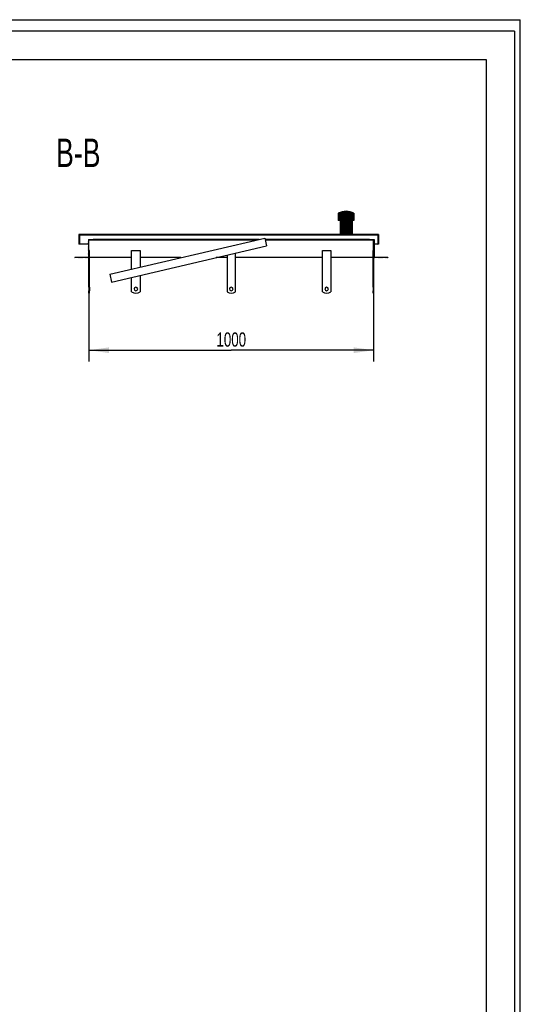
# Model space of a CAD drawing. Header units: millimetres. Extents: x 0 to 4200, y 0 to 5940.
# Tile 3 of 3: x 2441 to 4200, y 2482 to 5940. Entities that reach past the tile are written whole.
import ezdxf

# ---------------------------------------------------------------- set-up
doc = ezdxf.new("R2010")
doc.units = ezdxf.units.MM
doc.header["$LTSCALE"] = 387.2
doc.layers.get('0').update_dxf_attribs({"linetype": 'CONTINUOUS'})
for name, color, linetype in [('_2D-BEM', 7, 'CONTINUOUS'), ('_ACHSEN', 7, 'CONTINUOUS'), ('_ZEICHNUNGSELEM', 7, 'CONTINUOUS')]:
    doc.layers.add(name, color=color, linetype=linetype)
doc.styles.get("Standard").update_dxf_attribs({"font": 'txt', "width": 0.7})
doc.dimstyles.new('DIMSTYLE_1', dxfattribs={"dimtxt": 50, "dimasz": 70, "dimexe": 2, "dimexo": 1, "dimtad": 1, "dimdec": 1, "dimtxsty": 'STANDARD', "dimblk": '_FILLED', "dimblk1": '_FILLED', "dimblk2": '_FILLED', "dimcen": 0.09, "dimadec": 1, "dimazin": 2, "dimtp": 0.8, "dimtm": 0.8, "dimtfac": 1, "dimtdec": 1, "dimtofl": 0, "dimtmove": 0, "dimatfit": 3, "dimldrblk": '_FILLED', "dimfxl": 1, "dimtolj": 1, "dimarcsym": 0})

# ---------------------------------------------------------------- blocks, each defined once
blk = doc.blocks.new('_FILLED')
at = {"color": 0, "linetype": 'BYBLOCK'}
blk.add_solid([(0, 0), (-1, 0.1428571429), (-1, -0.1428571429)], dxfattribs=at)
blk = doc.blocks.new('*D3')
at = {"layer": '_2D-BEM', "color": 2, "linetype": 'CONTINUOUS'}
for p, q in [((2684.6790757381, 5109.3440768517), (2684.6790757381, 4739.3440768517)), ((3684.6790757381, 5109.3440768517), (3684.6790757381, 4739.3440768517)), ((2684.6790757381, 4779.3440768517), (3184.6790757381, 4779.3440768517)), ((3684.6790757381, 4779.3440768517), (3184.6790757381, 4779.3440768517))]:
    blk.add_line(p, q, dxfattribs=at)
at = {"layer": '_2D-BEM', "color": 2, "linetype": 'CONTINUOUS', "xscale": 70, "yscale": 70, "zscale": 70, "rotation": 180}
blk.add_blockref('_FILLED', (2684.6790757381, 4779.3440768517), dxfattribs=at)
at = {"layer": '_2D-BEM', "color": 2, "linetype": 'CONTINUOUS', "xscale": 70, "yscale": 70, "zscale": 70}
blk.add_blockref('_FILLED', (3684.6790757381, 4779.3440768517), dxfattribs=at)
at = {"layer": '_2D-BEM', "color": 2, "linetype": 'CONTINUOUS', "insert": (3184.6790757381, 4841.8440768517), "char_height": 50, "width": 219.6428571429, "attachment_point": 2, "line_spacing_factor": 0.9}
blk.add_mtext('1000', dxfattribs=at)

msp = doc.modelspace()

# ---------------------------------------------------------------- hatches: boundary and pattern name
at = {"linetype": 'CONTINUOUS'}
h = msp.add_hatch(dxfattribs=at)
h.set_pattern_fill('B', color=2, scale=2.6054165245, angle=45, style=0, pattern_type=0)
h.set_pattern_definition([(45, (0, 0), (-1.8423076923, 1.8423076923), [])])
edge = h.paths.add_edge_path()
edge.add_line((3734.6790757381, 5104.3440768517), (3684.6790757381, 5104.3440768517))
edge.add_line((3684.6790757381, 5000.8440768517), (3684.6790757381, 5104.3440768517))
edge.add_line((3682.6790757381, 5000.8440768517), (3684.6790757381, 5000.8440768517))
edge.add_line((3682.6790757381, 5000.8440768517), (3682.6790757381, 5129.3440768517))
edge.add_line((3682.6790757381, 5129.3440768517), (3684.6790757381, 5129.3440768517))
edge.add_line((3684.6790757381, 5129.3440768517), (3684.6790757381, 5166.3440768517))
edge.add_line((3684.6790757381, 5166.3440768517), (3669.6790757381, 5166.3440768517))
edge.add_line((3669.6790757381, 5166.3440768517), (3669.6790757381, 5168.3440768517))
edge.add_line((3669.6790757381, 5168.3440768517), (3686.6790757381, 5168.3440768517))
edge.add_line((3686.6790757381, 5168.3440768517), (3686.6790757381, 5106.3440768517))
edge.add_line((3686.6790757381, 5106.3440768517), (3734.6790757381, 5106.3440768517))
edge.add_line((3734.6790757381, 5106.3440768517), (3734.6790757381, 5104.3440768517))
edge = h.paths.add_edge_path()
edge.add_line((2684.6790757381, 5104.3440768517), (2634.6790757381, 5104.3440768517))
edge.add_line((2634.6790757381, 5106.3440768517), (2634.6790757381, 5104.3440768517))
edge.add_line((2634.6790757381, 5106.3440768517), (2682.6790757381, 5106.3440768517))
edge.add_line((2682.6790757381, 5168.3440768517), (2682.6790757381, 5106.3440768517))
edge.add_line((2682.6790757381, 5168.3440768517), (2699.6790757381, 5168.3440768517))
edge.add_line((2699.6790757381, 5166.3440768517), (2699.6790757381, 5168.3440768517))
edge.add_line((2699.6790757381, 5166.3440768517), (2684.6790757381, 5166.3440768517))
edge.add_line((2684.6790757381, 5129.3440768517), (2684.6790757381, 5166.3440768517))
edge.add_line((2686.6790757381, 5129.3440768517), (2684.6790757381, 5129.3440768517))
edge.add_line((2686.6790757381, 5000.8440768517), (2686.6790757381, 5129.3440768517))
edge.add_line((2684.6790757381, 5000.8440768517), (2686.6790757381, 5000.8440768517))
edge.add_line((2684.6790757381, 5000.8440768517), (2684.6790757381, 5104.3440768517))
edge = h.paths.add_edge_path()
edge.add_line((3701.6790757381, 5151.3440768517), (3699.6790757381, 5151.3440768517))
edge.add_line((3699.6790757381, 5183.3440768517), (3699.6790757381, 5151.3440768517))
edge.add_line((3699.6790757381, 5183.3440768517), (2651.6790757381, 5183.3440768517))
edge.add_line((2651.6790757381, 5183.3440768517), (2651.6790757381, 5151.3440768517))
edge.add_line((2651.6790757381, 5151.3440768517), (2649.6790757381, 5151.3440768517))
edge.add_line((2649.6790757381, 5185.3440768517), (2649.6790757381, 5151.3440768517))
edge.add_line((3566.9290757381, 5185.3440768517), (2649.6790757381, 5185.3440768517))
edge.add_line((3566.9290757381, 5235.3440768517), (3566.9290757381, 5185.3440768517))
edge.add_line((3566.9290757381, 5235.3440768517), (3560.6290757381, 5235.3440768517))
edge.add_line((3560.6290757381, 5260.3440768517), (3560.6290757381, 5235.3440768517))
edge.add_arc((3588.1290757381, 5209.8465521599), 57.5, 90, 118.5718781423)
edge.add_arc((3588.1290757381, 5209.8465521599), 57.5, 61.4281218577, 90)
edge.add_line((3615.6290757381, 5260.3440768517), (3615.6290757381, 5235.3440768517))
edge.add_line((3615.6290757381, 5235.3440768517), (3609.3290757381, 5235.3440768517))
edge.add_line((3609.3290757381, 5235.3440768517), (3609.3290757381, 5185.3440768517))
edge.add_line((3701.6790757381, 5185.3440768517), (3609.3290757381, 5185.3440768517))
edge.add_line((3701.6790757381, 5185.3440768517), (3701.6790757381, 5151.3440768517))
edge = h.paths.add_edge_path()
edge.add_line((3684.6790757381, 4979.3440768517), (3684.6790757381, 4987.8440768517))
edge.add_line((3682.6790757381, 4979.3440768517), (3684.6790757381, 4979.3440768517))
edge.add_line((3682.6790757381, 4979.3440768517), (3682.6790757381, 4987.8440768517))
edge.add_line((3682.6790757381, 4987.8440768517), (3684.6790757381, 4987.8440768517))
edge = h.paths.add_edge_path()
edge.add_line((2684.6790757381, 4979.3440768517), (2684.6790757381, 4987.8440768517))
edge.add_line((2684.6790757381, 4987.8440768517), (2686.6790757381, 4987.8440768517))
edge.add_line((2686.6790757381, 4979.3440768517), (2686.6790757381, 4987.8440768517))
edge.add_line((2684.6790757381, 4979.3440768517), (2686.6790757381, 4979.3440768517))

# ---------------------------------------------------------------- linework, layer by layer
at = {"color": 7, "linetype": 'CONTINUOUS'}
for p, q in [((0, 5940), (4200, 5940)), ((0, 5940), (4200, 5940)), ((4200, 0), (4200, 5940)), ((4200, 0), (4200, 5940)), ((3560.6290757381, 5260.3440768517), (3560.6290757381, 5235.3440768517)), ((3615.6290757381, 5260.3440768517), (3615.6290757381, 5235.3440768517)), ((3566.9290757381, 5235.3440768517), (3560.6290757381, 5235.3440768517)), ((3566.9290757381, 5235.3440768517), (3566.9290757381, 5185.3440768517)), ((3615.6290757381, 5235.3440768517), (3609.3290757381, 5235.3440768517)), ((3609.3290757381, 5235.3440768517), (3609.3290757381, 5185.3440768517)), ((3566.9290757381, 5185.3440768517), (2649.6790757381, 5185.3440768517)), ((2649.6790757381, 5185.3440768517), (2649.6790757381, 5151.3440768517)), ((2651.6790757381, 5183.3440768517), (2651.6790757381, 5151.3440768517)), ((3699.6790757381, 5183.3440768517), (2651.6790757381, 5183.3440768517)), ((2682.6790757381, 5168.3440768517), (2699.6790757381, 5168.3440768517)), ((2682.6790757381, 5168.3440768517), (2682.6790757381, 5106.3440768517)), ((2699.6790757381, 5166.3440768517), (2684.6790757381, 5166.3440768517)), ((2684.6790757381, 5129.3440768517), (2684.6790757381, 5166.3440768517)), ((3282.6127527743, 5168.3440768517), (2699.6790757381, 5168.3440768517)), ((2699.6790757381, 5166.3440768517), (2699.6790757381, 5168.3440768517)), ((3274.0300756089, 5166.3440768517), (2699.6790757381, 5166.3440768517)), ((2757.5018155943, 5045.9787758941), (3302.5018155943, 5172.9787758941)), ((3302.5018155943, 5172.9787758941), (3308.856335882, 5145.7093778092)), ((3669.6790757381, 5168.3440768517), (3303.5818280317, 5168.3440768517)), ((3669.6790757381, 5166.3440768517), (3304.0478830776, 5166.3440768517)), ((3701.6790757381, 5185.3440768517), (3609.3290757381, 5185.3440768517)), ((3669.6790757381, 5166.3440768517), (3669.6790757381, 5168.3440768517)), ((3669.6790757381, 5168.3440768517), (3686.6790757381, 5168.3440768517)), ((3684.6790757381, 5166.3440768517), (3669.6790757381, 5166.3440768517)), ((3684.6790757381, 5129.3440768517), (3684.6790757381, 5166.3440768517)), ((3686.6790757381, 5168.3440768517), (3686.6790757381, 5106.3440768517)), ((3699.6790757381, 5183.3440768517), (3699.6790757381, 5151.3440768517)), ((3701.6790757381, 5185.3440768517), (3701.6790757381, 5151.3440768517)), ((2651.6790757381, 5151.3440768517), (2649.6790757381, 5151.3440768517)), ((2682.6790757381, 5151.3440768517), (2651.6790757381, 5151.3440768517)), ((2686.6790757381, 5129.3440768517), (2684.6790757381, 5129.3440768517)), ((2686.6790757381, 5000.8440768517), (2686.6790757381, 5129.3440768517)), ((2763.856335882, 5018.7093778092), (3308.856335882, 5145.7093778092)), ((3682.6790757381, 5129.3440768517), (3684.6790757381, 5129.3440768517)), ((3682.6790757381, 5000.8440768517), (3682.6790757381, 5129.3440768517)), ((3699.6790757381, 5151.3440768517), (3686.6790757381, 5151.3440768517)), ((3701.6790757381, 5151.3440768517), (3699.6790757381, 5151.3440768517)), ((2634.6790757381, 5106.3440768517), (2682.6790757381, 5106.3440768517)), ((2634.6790757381, 5106.3440768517), (2634.6790757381, 5104.3440768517)), ((2684.6790757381, 5104.3440768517), (2634.6790757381, 5104.3440768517)), ((2684.6790757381, 5000.8440768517), (2684.6790757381, 5104.3440768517)), ((3734.6790757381, 5104.3440768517), (3684.6790757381, 5104.3440768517)), ((3684.6790757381, 5000.8440768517), (3684.6790757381, 5104.3440768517)), ((3686.6790757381, 5106.3440768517), (3734.6790757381, 5106.3440768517)), ((3734.6790757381, 5106.3440768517), (3734.6790757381, 5104.3440768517)), ((2757.5018155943, 5045.9787758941), (2763.856335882, 5018.7093778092)), ((2684.6790757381, 5000.8440768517), (2686.6790757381, 5000.8440768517)), ((2684.6790757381, 5000.8440768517), (2684.6790757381, 4994.3440768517)), ((2684.6790757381, 4994.3440768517), (2684.6790757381, 4987.8440768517)), ((2684.6790757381, 4987.8440768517), (2686.6790757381, 4987.8440768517)), ((2684.6790757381, 4979.3440768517), (2684.6790757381, 4987.8440768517)), ((2684.6790757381, 4979.3440768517), (2686.6790757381, 4979.3440768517)), ((2686.6790757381, 5000.8440768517), (2686.6790757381, 4994.3440768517)), ((2686.6790757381, 4994.3440768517), (2686.6790757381, 4987.8440768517)), ((2686.6790757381, 4979.3440768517), (2686.6790757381, 4987.8440768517)), ((3682.6790757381, 5000.8440768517), (3684.6790757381, 5000.8440768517)), ((3682.6790757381, 5000.8440768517), (3682.6790757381, 4994.3440768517)), ((3682.6790757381, 4994.3440768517), (3682.6790757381, 4987.8440768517)), ((3682.6790757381, 4987.8440768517), (3684.6790757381, 4987.8440768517)), ((3682.6790757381, 4979.3440768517), (3682.6790757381, 4987.8440768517)), ((3682.6790757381, 4979.3440768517), (3684.6790757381, 4979.3440768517)), ((3684.6790757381, 5000.8440768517), (3684.6790757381, 4994.3440768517)), ((3684.6790757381, 4994.3440768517), (3684.6790757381, 4987.8440768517)), ((3684.6790757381, 4979.3440768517), (3684.6790757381, 4987.8440768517))]:
    msp.add_line(p, q, dxfattribs=at)
at = {"color": 3, "linetype": 'CONTINUOUS'}
for q in [(0, 5900), (4180, 0)]:
    msp.add_line((4180, 5900), q, dxfattribs=at)
at = {"color": 5, "linetype": 'CONTINUOUS'}
for p, q in [((400, 5800), (4080, 5800)), ((4080, 5800), (4080, 100))]:
    msp.add_line(p, q, dxfattribs=at)
at = {"color": 7, "linetype": 'CONTINUOUS'}
for start, end in [(90, 118.5718781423), (61.4281218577, 90)]:
    msp.add_arc((3588.1290757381, 5209.8465521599), 57.5, start, end, dxfattribs=at)
at = {"layer": '_ACHSEN', "color": 7, "linetype": 'CONTINUOUS'}
for p, q in [((2834.6790757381, 5129.3440768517), (2864.6790757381, 5129.3440768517)), ((2834.6790757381, 5063.9632016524), (2834.6790757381, 5129.3440768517)), ((2864.6790757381, 5129.3440768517), (2864.6790757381, 5070.9540273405)), ((3199.6790757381, 4984.3440768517), (3199.6790757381, 5120.268071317)), ((3504.6790757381, 4984.3440768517), (3504.6790757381, 5129.3440768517)), ((3504.6790757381, 5129.3440768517), (3534.6790757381, 5129.3440768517)), ((3534.6790757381, 5129.3440768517), (3534.6790757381, 4984.3440768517)), ((2834.6790757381, 5104.3440768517), (2686.6790757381, 5104.3440768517)), ((3007.967083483, 5104.3440768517), (2864.6790757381, 5104.3440768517)), ((3169.6790757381, 5104.3440768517), (3131.3438238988, 5104.3440768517)), ((3169.6790757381, 5113.2772456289), (3169.6790757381, 4984.3440768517)), ((3504.6790757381, 5104.3440768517), (3199.6790757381, 5104.3440768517)), ((3682.6790757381, 5104.3440768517), (3534.6790757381, 5104.3440768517)), ((2834.6790757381, 4984.3440768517), (2834.6790757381, 5035.2130254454)), ((2864.6790757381, 5042.2038511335), (2864.6790757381, 4984.3440768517))]:
    msp.add_line(p, q, dxfattribs=at)
for centre, radius, start, end in [((2849.6790757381, 5004.3440768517), 25, 233.1301023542, 306.8698976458), ((2849.6790757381, 4994.3440768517), 6.5, 0, 180), ((2849.6790757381, 4994.3440768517), 6.5, 180, 360), ((3184.6790757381, 5004.3440768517), 25, 233.1301023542, 306.8698976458), ((3184.6790757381, 4994.3440768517), 6.5, 0, 180), ((3184.6790757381, 4994.3440768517), 6.5, 180, 360), ((3519.6790757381, 5004.3440768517), 25, 233.1301023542, 306.8698976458), ((3519.6790757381, 4994.3440768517), 6.5, 0, 180), ((3519.6790757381, 4994.3440768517), 6.5, 180, 360)]:
    msp.add_arc(centre, radius, start, end, dxfattribs=at)

# ---------------------------------------------------------------- texts
at = {"layer": '_ZEICHNUNGSELEM', "color": 2, "linetype": 'CONTINUOUS', "insert": (2725.1802757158, 5522.5561436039), "char_height": 100, "width": 342.8571428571, "attachment_point": 3, "line_spacing_factor": 0.9}
msp.add_mtext('B-B', dxfattribs=at)

# ---------------------------------------------------------------- dimensions: what is measured, and where the dimension line sits
at = {"layer": '_2D-BEM', "color": 2, "linetype": 'CONTINUOUS'}
dim = msp.add_linear_dim(base=(3684.6790757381, 4779.3440768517), p1=(2684.6790757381, 5110.3440768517), p2=(3684.6790757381, 5110.3440768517), dimstyle='DIMSTYLE_1', dxfattribs=at)
dim.commit()
dim.dimension.update_dxf_attribs({"geometry": '*D3', "text_midpoint": (3177.5361523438, 4779.3440768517), "dimtype": 160})

doc.saveas('drawing.dxf')
